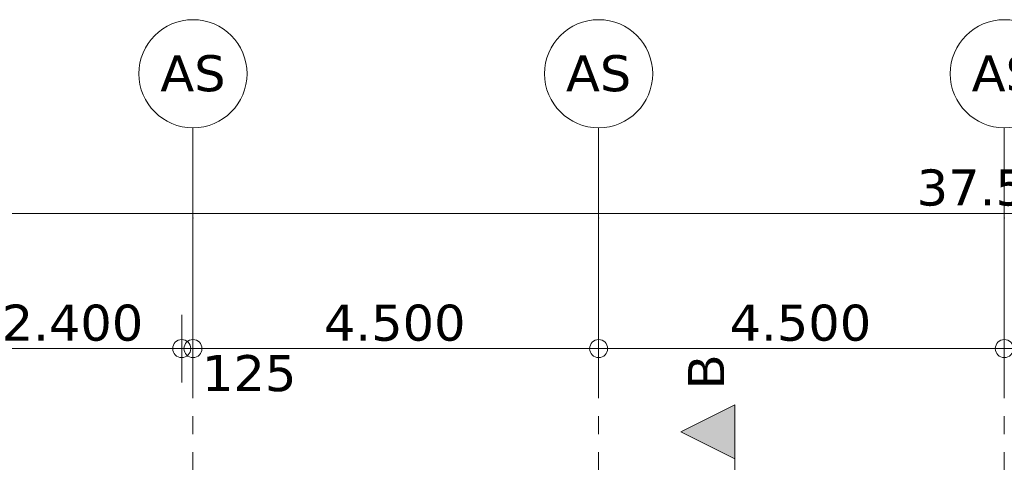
# Model space of a CAD drawing. Header units: millimetres. Extents: x -14925 to 266687, y -3550 to 35834.
# Tile 180 of 244: x 118952 to 129874, y 18238 to 23150. Entities that reach past the tile are written whole.
import ezdxf
from ezdxf.enums import TextEntityAlignment as Align

# ---------------------------------------------------------------- set-up
doc = ezdxf.new("R2010")
doc.units = ezdxf.units.MM
doc.header["$MEASUREMENT"] = 0
doc.linetypes.add('B0204', pattern=[2600, 2000, -200, 200, -200])
doc.linetypes.add('B0302', pattern=[2502.000046, 1252.000046, -625, 0, -625])
for name, color, linetype in [('A Lijn doorsnede', 7, 'Continuous'), ('A Lijn doorsnede 2D arcering', 7, 'Continuous'), ('A Stramien', 7, 'Continuous'), ('Tekst_dim 1_ 100 .DO', 7, 'Continuous')]:
    doc.layers.add(name, color=color, linetype=linetype)
doc.styles.add('GENERATED_STYLE_2', font='verdana.ttf')
doc.styles.add('GENERATED_STYLE_3', font='arial.ttf')
doc.dimstyles.new('GENERATED_STYLE__2', dxfattribs={"dimtxt": 400, "dimasz": 380, "dimexe": 0.18, "dimexo": 0.0625, "dimgap": 0, "dimtad": 1, "dimtih": 1, "dimtoh": 1, "dimdec": 0, "dimzin": 0, "dimdsep": 46, "dimtxsty": 'GENERATED_STYLE_2', "dimblk": 'ARROWHEAD_7', "dimblk1": 'ARROWHEAD_7', "dimblk2": 'ARROWHEAD_7', "dimcen": 0.09, "dimse1": 1, "dimse2": 1, "dimclrd": 9, "dimclre": 9, "dimclrt": 9, "dimadec": 1, "dimazin": 0, "dimtfac": 1, "dimtdec": 4, "dimtmove": 0, "dimatfit": 3, "dimfxl": 1, "dimtolj": 1, "dimtzin": 0, "dimarcsym": 0})

# ---------------------------------------------------------------- blocks, each defined once
blk = doc.blocks.new('Standard grid marker_2')
at = {"layer": 'A Stramien', "color": 7, "linetype": 'B0204', "lineweight": 0}
for q in [(24500, 0), (0, 0)]:
    blk.add_line((1000, 0), q, dxfattribs=at)
at = {"layer": 'A Stramien', "color": 7, "linetype": 'Continuous', "lineweight": 0, "flags": 128}
blk.add_lwpolyline([(0, 0, 1), (-1200, 0, 1)], format="xyb", close=True, dxfattribs=at)
at = {"layer": 'A Stramien', "color": 7, "linetype": 'B0204', "lineweight": 0}
blk.add_point((1000, 0), dxfattribs=at)
blk.add_point((1000, 0), dxfattribs=at)
at = {"layer": 'A Stramien', "color": 9, "lineweight": 0, "style": 'GENERATED_STYLE_2'}
blk.add_attdef('AC_MarkerText_1', text='', height=400, rotation=90, dxfattribs=at).set_placement((-949, -143), align=Align.TOP_CENTER)
blk = doc.blocks.new('*D3813', base_point=(120874, 0))
at = {"layer": 'Tekst_dim 1_ 100 .DO', "color": 9, "linetype": 'Continuous', "lineweight": 0}
for p, q in [((120749, 19125), (120749, 19875)), ((111199, 19500), (118449, 19500)), ((118449, 19500), (120849, 19500))]:
    blk.add_line(p, q, dxfattribs=at)
blk.add_circle((120749, 19500), 100, dxfattribs=at)
at = {"layer": 'Tekst_dim 1_ 100 .DO', "color": 9, "lineweight": 0, "insert": (118752, 19580), "char_height": 400, "attachment_point": 7, "style": 'GENERATED_STYLE_2'}
blk.add_mtext('\\A1;{\\pql;\\fVerdana|b0|i0|c0|p0;\\W1.000000;2.400}', dxfattribs=at)
blk = doc.blocks.new('ARROWHEAD_7')
at = {"color": 0, "linetype": 'Continuous', "lineweight": 0}
for p, q in [((0, 0), (-1, 0)), ((-0.25, 0), (0.25, 0)), ((0, -0.25), (0, 0.25))]:
    blk.add_line(p, q, dxfattribs=at)
blk.add_circle((0, 0), 0.25, dxfattribs=at)
blk = doc.blocks.new('*D3814', base_point=(120874, 0))
at = {"layer": 'Tekst_dim 1_ 100 .DO', "color": 9, "linetype": 'Continuous', "lineweight": 0}
for p, q in [((120874, 19125), (120874, 19875)), ((118449, 19500), (120849, 19500)), ((120849, 19500), (120974, 19500))]:
    blk.add_line(p, q, dxfattribs=at)
blk.add_circle((120874, 19500), 100, dxfattribs=at)
blk = doc.blocks.new('*D3815', base_point=(120874, 0))
at = {"layer": 'Tekst_dim 1_ 100 .DO', "color": 9, "linetype": 'Continuous', "lineweight": 0}
for p, q in [((125374, 19125), (125374, 19875)), ((120849, 19500), (120974, 19500)), ((120974, 19500), (125474, 19500))]:
    blk.add_line(p, q, dxfattribs=at)
blk.add_circle((125374, 19500), 100, dxfattribs=at)
at = {"layer": 'Tekst_dim 1_ 100 .DO', "color": 9, "lineweight": 0, "char_height": 400, "attachment_point": 7, "style": 'GENERATED_STYLE_2'}
for s, insert in [('\\A1;{\\pql;\\fVerdana|b0|i0|c0|p0;\\W1.000000;4.500}', (122327, 19580)), ('\\A1;{\\pql;\\fVerdana|b0|i0|c0|p0;\\W1.000000;125}', (120974, 19020))]:
    blk.add_mtext(s, dxfattribs=dict(at, insert=insert))
blk = doc.blocks.new('*D3816', base_point=(120874, 0))
at = {"layer": 'Tekst_dim 1_ 100 .DO', "color": 9, "linetype": 'Continuous', "lineweight": 0}
for p, q in [((125374, 19125), (125374, 19875)), ((129874, 19125), (129874, 19875)), ((120974, 19500), (125474, 19500)), ((125474, 19500), (129974, 19500))]:
    blk.add_line(p, q, dxfattribs=at)
for centre in [(125374, 19500), (129874, 19500)]:
    blk.add_circle(centre, 100, dxfattribs=at)
at = {"layer": 'Tekst_dim 1_ 100 .DO', "color": 9, "lineweight": 0, "insert": (126827, 19580), "char_height": 400, "attachment_point": 7, "style": 'GENERATED_STYLE_2'}
blk.add_mtext('\\A1;{\\pql;\\fVerdana|b0|i0|c0|p0;\\W1.000000;4.500}', dxfattribs=at)
blk = doc.blocks.new('*D3817', base_point=(120874, 0))
at = {"layer": 'Tekst_dim 1_ 100 .DO', "color": 9, "linetype": 'Continuous', "lineweight": 0}
for p, q in [((129874, 19125), (129874, 19875)), ((125474, 19500), (129974, 19500)), ((129974, 19500), (134474, 19500))]:
    blk.add_line(p, q, dxfattribs=at)
blk.add_circle((129874, 19500), 100, dxfattribs=at)
at = {"layer": 'Tekst_dim 1_ 100 .DO', "color": 9, "lineweight": 0, "insert": (131327, 19580), "char_height": 400, "attachment_point": 7, "style": 'GENERATED_STYLE_2'}
blk.add_mtext('\\A1;{\\pql;\\fVerdana|b0|i0|c0|p0;\\W1.000000;4.500}', dxfattribs=at)
blk = doc.blocks.new('*D3822', base_point=(120874, 0))
at = {"layer": 'Tekst_dim 1_ 100 .DO', "color": 9, "linetype": 'Continuous', "lineweight": 0}
for p, q in [((111099, 20625), (111099, 21375)), ((148649, 20625), (148649, 21375)), ((110899, 21000), (111199, 21000)), ((111199, 21000), (148549, 21000)), ((148549, 21000), (148849, 21000))]:
    blk.add_line(p, q, dxfattribs=at)
for centre in [(111099, 21000), (148649, 21000)]:
    blk.add_circle(centre, 100, dxfattribs=at)
at = {"layer": 'Tekst_dim 1_ 100 .DO', "color": 9, "lineweight": 0, "insert": (128902, 21080), "char_height": 400, "attachment_point": 7, "style": 'GENERATED_STYLE_2'}
blk.add_mtext('\\A1;{\\pql;\\fVerdana|b0|i0|c0|p0;\\W1.000000;37.550}', dxfattribs=at)
blk = doc.blocks.new('Cutting Plane_6_1', base_point=(126886, 18575))
at = {"layer": 'A Lijn doorsnede 2D arcering', "linetype": 'Continuous', "lineweight": 0, "true_color": 0x000000}
blk.add_hatch(color=18, dxfattribs=at).paths.add_polyline_path([(126886, 18875), (126286, 18575), (126886, 18275)])
at = {"layer": 'A Lijn doorsnede', "color": 9, "linetype": 'B0302', "lineweight": 0}
blk.add_line((126886, 18275), (126886, 16575), dxfattribs=at)
at = {"layer": 'A Lijn doorsnede', "color": 2, "linetype": 'Continuous', "lineweight": 0, "flags": 128}
blk.add_lwpolyline([(126886, 18875), (126886, 18275), (126286, 18575)], close=True, dxfattribs=at)
at = {"layer": 'A Lijn doorsnede', "color": 2, "lineweight": 0, "insert": (126766, 19055), "char_height": 400, "attachment_point": 7, "rotation": 90, "style": 'GENERATED_STYLE_3'}
blk.add_mtext('\\A1;{\\pql;\\pt0;\\fArial|b0|i0|c0|p0;\\W1.000000;B}', dxfattribs=at)

msp = doc.modelspace()

# ---------------------------------------------------------------- block references
at = {"layer": 'A Lijn doorsnede', "color": 9, "lineweight": 0}
msp.add_blockref('Cutting Plane_6_1', (126885.6, 18575), dxfattribs=at)
at = {"layer": 'A Stramien', "color": 1, "linetype": 'Continuous', "lineweight": 0}
ref = msp.add_blockref('Standard grid marker_2', (120873.9, 21950), dxfattribs=dict(at, zscale=1000, rotation=270))
ref.add_attrib('AC_MarkerText_1', 'AS', dxfattribs={"color": 9, "lineweight": 0, "height": 400, "rotation": 360, "style": 'GENERATED_STYLE_2'}).set_placement((120873.9, 22756.1), align=Align.TOP_CENTER)
ref = msp.add_blockref('Standard grid marker_2', (125373.9, 21950), dxfattribs=dict(at, zscale=1000, rotation=270))
ref.add_attrib('AC_MarkerText_1', 'AS', dxfattribs={"color": 9, "lineweight": 0, "height": 400, "rotation": 360, "style": 'GENERATED_STYLE_2'}).set_placement((125373.9, 22756.1), align=Align.TOP_CENTER)
ref = msp.add_blockref('Standard grid marker_2', (129873.9, 21950), dxfattribs=dict(at, zscale=1000, rotation=270))
ref.add_attrib('AC_MarkerText_1', 'AS', dxfattribs={"color": 9, "lineweight": 0, "height": 400, "rotation": 360, "style": 'GENERATED_STYLE_2'}).set_placement((129873.9, 22756.1), align=Align.TOP_CENTER)

# ---------------------------------------------------------------- dimensions: what is measured, and where the dimension line sits
at = {"layer": 'Tekst_dim 1_ 100 .DO', "color": 9, "linetype": 'Continuous', "lineweight": 0}
for base, p1, p2, picture, middle in [((148648.9, 21000), (111098.9, 20148.3), (148648.9, 18871.3), '*D3822', (129724.5, 21280)), ((120748.9, 19500), (118348.9, 20950), (120748.9, 18000), '*D3813', (119421.7, 19780)), ((125373.9, 19500), (120873.9, 9250), (125373.9, 9250), '*D3815', (122996.7, 19780)), ((129873.9, 19500), (125373.9, 9250), (129873.9, 9250), '*D3816', (127496.7, 19780)), ((134373.9, 19500), (129873.9, 9250), (134373.9, 9250), '*D3817', (131996.7, 19780)), ((120873.9, 19500), (120748.9, 18000), (120873.9, 9250), '*D3814', (121430.5, 19220))]:
    dim = msp.add_linear_dim(base=base, p1=p1, p2=p2, dimstyle='GENERATED_STYLE__2', dxfattribs=at)
    dim.commit()
    dim.dimension.update_dxf_attribs({"geometry": picture, "text_midpoint": middle, "dimtype": 160})

doc.saveas('drawing.dxf')
